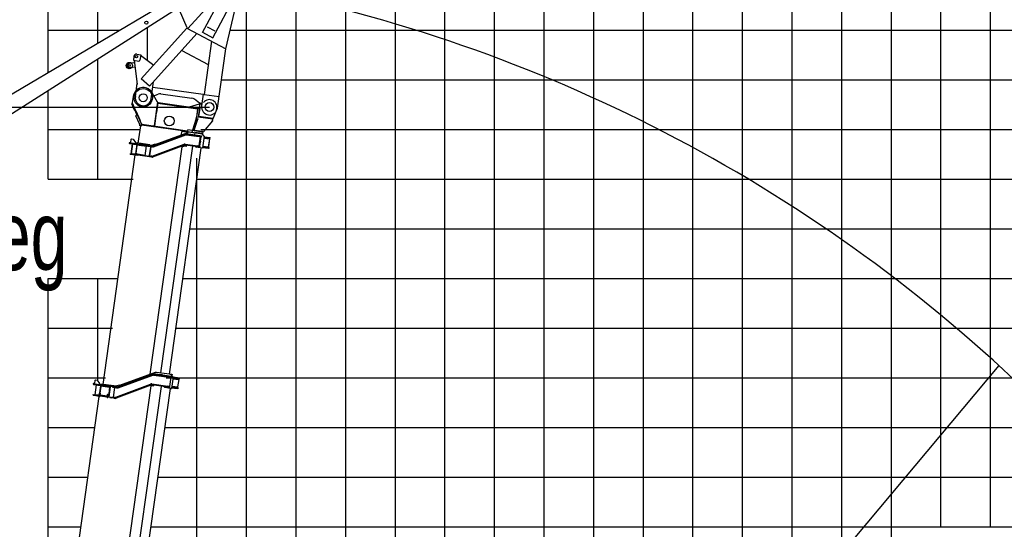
# Model space of a CAD drawing. Extents: x -441179 to 62702, y -334860 to 51651.
# Tile 33 of 68: x -244396 to -224545, y -77278 to -67014. Entities that reach past the tile are written whole.
import ezdxf

# ---------------------------------------------------------------- set-up
doc = ezdxf.new("R2010")
doc.units = 0
doc.layers.get('0').update_dxf_attribs({"linetype": 'CONTINUOUS'})

msp = doc.modelspace()

# ---------------------------------------------------------------- linework, layer by layer
at = {"color": 252, "linetype": 'Continuous'}
for p, q in [((-224822.297051, -77226.299673), (-224822.297051, -22156.476237)), ((-225822.297051, -77226.299673), (-225822.297051, -25234.277487)), ((-226822.297051, -101226.299673), (-226822.297051, -28311.970102)), ((-227822.297051, -101226.299673), (-227822.297051, -31389.662717)), ((-228822.297051, -101226.299673), (-228822.297051, -34467.398735)), ((-229822.297051, -101226.299673), (-229822.297051, -37545.09135)), ((-230822.297051, -101226.299673), (-230822.297051, -40622.783965)), ((-231822.297051, -101226.299673), (-231822.297051, -43700.378732)), ((-232822.297051, -101226.299673), (-232822.297051, -46778.071347)), ((-234822.297051, -101226.299673), (-234822.297051, -52933.433547)), ((-235822.297051, -101226.299673), (-235822.297051, -56011.120834)), ((-236822.297051, -101226.299673), (-236822.297051, -59088.808121)), ((-237822.297051, -101226.299673), (-237822.297051, -61841.626744)), ((-238822.297051, -98976.151806), (-238822.297051, -64053.715621)), ((-242822.297051, -67493.271082), (-242822.297051, -65058.211684)), ((-239822.297051, -98976.151806), (-239822.297051, -66610.302851)), ((-243822.297051, -67226.299673), (-242371.314713, -67226.299673)), ((-241822.297051, -67837.772066), (-241822.297051, -67172.601722)), ((-240154.361482, -67226.299673), (-128822.297051, -67226.299673)), ((-242822.297051, -70226.299673), (-242822.297051, -67807.889871)), ((-240330.834684, -68226.299673), (-128822.297051, -68226.299673)), ((-243822.297051, -69226.299673), (-241965.910782, -69226.299673)), ((-240740.989431, -69226.299673), (-128822.297051, -69226.299673)), ((-240822.297051, -97056.40216), (-240822.297051, -69804.833451)), ((-243822.297051, -70226.299673), (-242106.451616, -70226.299673)), ((-240823.971811, -70226.299673), (-128822.297051, -70226.299673)), ((-243822.297051, -72226.299673), (-242416.818528, -72226.299673)), ((-242822.297051, -74290.146549), (-242822.297051, -72226.299673)), ((-241105.05348, -72226.299673), (-128822.297051, -72226.299673)), ((-243822.297051, -73226.299673), (-242528.07412, -73226.299673)), ((-241245.594315, -73226.299673), (-128822.297051, -73226.299673)), ((-243822.297051, -74226.299673), (-242668.614955, -74226.299673)), ((-241443.693605, -74226.299673), (-128822.297051, -74226.299673)), ((-243822.297051, -75226.299673), (-242881.86289, -75226.299673)), ((-241467.094704, -75226.299673), (-128822.297051, -75226.299673)), ((-243822.297051, -76226.299673), (-243022.403725, -76226.299673)), ((-241607.635538, -76226.299673), (-128822.297051, -76226.299673)), ((-243822.297051, -77226.299673), (-243162.94456, -77226.299673)), ((-241748.176373, -77226.299673), (-128822.297051, -77226.299673))]:
    msp.add_line(p, q, dxfattribs=at)
at = {"color": 14, "linetype": 'Continuous'}
for p, q in [((-233822.297051, -101226.299673), (-233822.297051, -49855.763961)), ((-243822.297051, -68085.248607), (-243822.297051, -64533.490196)), ((-243822.297051, -70226.299673), (-243822.297051, -68443.178019)), ((-240964.512646, -71226.299673), (-128822.297051, -71226.299673)), ((-243822.297051, -82226.799005), (-243822.297051, -72226.299673))]:
    msp.add_line(p, q, dxfattribs=at)
at = {"color": 196, "linetype": 'Continuous'}
for p, q in [((-240175.37132, -66265.056403), (-240715.263515, -67280.445887)), ((-240223.390567, -66325.546558), (-241004.240713, -67193.371521)), ((-239970.527485, -66373.973809), (-240510.419681, -67389.363292)), ((-240242.582519, -67598.35233), (-239946.457068, -66349.508916)), ((-241021.513988, -67179.677366), (-241174.095971, -66820.274431)), ((-241024.25846, -67182.727462), (-241943.941709, -68204.849422)), ((-240822.260779, -67290.131909), (-241778.912038, -68353.339553)), ((-241028.953018, -67191.557111), (-241024.258302, -67182.727636)), ((-241024.258302, -67182.727636), (-240242.58241, -67598.352104)), ((-240708.352335, -67267.447846), (-240503.5085, -67376.365252)), ((-240619.656695, -67158.187128), (-240463.316558, -67241.314658)), ((-240529.153369, -67445.979858), (-240679.90793, -68518.654361)), ((-241129.517901, -67631.613162), (-240595.172305, -67915.72977)), ((-240410.981879, -68796.576631), (-240242.582439, -67598.352288)), ((-240247.277125, -67607.181579), (-240242.58241, -67598.352104)), ((-242092.600117, -67881.635255), (-242191.836265, -67893.971676)), ((-242092.019838, -67752.461603), (-242103.153652, -67831.682806)), ((-242103.153652, -67831.682806), (-241994.224166, -67846.991846)), ((-242083.730546, -67880.028797), (-242092.661799, -67881.139074)), ((-242089.302566, -67835.206571), (-242083.348397, -67834.466386)), ((-242089.302566, -67835.206571), (-242029.966007, -68312.519363)), ((-242035.547781, -67709.906855), (-241956.326337, -67721.040703)), ((-241956.326337, -67721.040703), (-241971.635343, -67829.969947)), ((-241689.443751, -67939.223836), (-241958.151769, -67734.028301)), ((-242081.620702, -67969.955427), (-242180.856851, -67982.291848)), ((-242072.627767, -67969.34133), (-242081.55902, -67970.451608)), ((-241778.912038, -68353.339553), (-241943.941709, -68204.849422)), ((-241747.83432, -68608.694284), (-241699.550737, -68265.138722)), ((-242064.720096, -68564.158895), (-242027.23201, -68297.417285)), ((-242030.220231, -68318.67903), (-242040.14409, -68329.708255)), ((-242040.14409, -68329.708255), (-242032.710329, -68336.396993)), ((-241714.432778, -68371.029951), (-240694.456836, -68514.378213)), ((-241740.875665, -68559.180881), (-241726.021644, -68561.268478)), ((-241726.022015, -68561.268246), (-241606.492546, -68511.38887)), ((-241554.063769, -68504.649375), (-240923.073718, -68593.329239)), ((-240773.384088, -68695.152678), (-240874.5343, -68614.258964)), ((-240694.773647, -68516.565121), (-240727.867655, -68752.041242)), ((-240679.90793, -68518.654361), (-240377.88787, -68561.10051)), ((-240773.383688, -68695.153003), (-240758.529667, -68697.2406)), ((-240759.921398, -68707.14328), (-240722.291454, -68712.431824)), ((-240720.899723, -68702.529143), (-240758.529667, -68697.2406))]:
    msp.add_line(p, q, dxfattribs=at)
at = {"color": 190, "linetype": 'Continuous'}
for p, q in [((-240918.871805, -66366.486116), (-245021.384155, -68795.081223)), ((-240816.385684, -66533.558152), (-244840.467062, -69090.009361))]:
    msp.add_line(p, q, dxfattribs=at)
at = {"color": 102, "linetype": 'Continuous'}
for p, q in [((-241621.106881, -68676.996019), (-241727.212191, -68486.623886)), ((-242109.282261, -68557.896065), (-242127.374764, -68686.630914)), ((-241621.106881, -68676.996019), (-241688.188249, -69154.304753)), ((-241611.204201, -68678.38775), (-241640.430552, -68886.344045)), ((-241611.204201, -68678.38775), (-241621.106881, -68676.996019)), ((-242135.644319, -68707.06314), (-242120.980641, -68700.663973)), ((-242080.403522, -68833.649119), (-242135.644319, -68707.06314)), ((-242127.374764, -68686.630914), (-242121.207942, -68700.763911)), ((-242121.059453, -68700.6985), (-242123.529401, -68695.196222)), ((-242065.739672, -68827.248724), (-242120.980641, -68700.663973)), ((-242081.616613, -68788.566448), (-242117.66019, -68708.271648)), ((-242073.869491, -68848.625126), (-242080.403522, -68833.649119)), ((-242076.896021, -68801.683845), (-242076.761299, -68800.725245)), ((-242076.383205, -68802.859173), (-242075.873098, -68802.930864)), ((-242075.007816, -68805.071642), (-242075.444207, -68805.010311)), ((-242069.709263, -68858.326854), (-242034.609423, -68939.10043)), ((-242059.204452, -68842.224898), (-242065.739672, -68827.248724)), ((-241947.348613, -69098.547233), (-242059.204452, -68842.224898)), ((-242054.912963, -68850.045487), (-241970.56091, -69045.354457)), ((-241638.157731, -68865.856739), (-241631.02689, -68866.858914)), ((-241634.946184, -68890.430793), (-241631.621625, -68866.775329)), ((-241631.621625, -68866.775329), (-241608.603018, -68702.989427)), ((-241613.709383, -68696.213051), (-241608.603018, -68702.989427)), ((-240798.718267, -68810.752583), (-241613.709383, -68696.213051)), ((-241606.654561, -68689.125436), (-241613.430937, -68694.231802)), ((-240805.495852, -68815.858778), (-241608.603018, -68702.989427)), ((-240803.547395, -68801.994788), (-241606.654561, -68689.125436)), ((-240972.481296, -68768.1544), (-240771.804784, -68705.473163)), ((-240972.481296, -68768.1544), (-240963.970347, -68779.448812)), ((-240827.687097, -68973.757695), (-240805.495852, -68815.858778)), ((-240821.593318, -68973.517023), (-240796.213085, -68792.927282)), ((-240807.507497, -68801.438232), (-240796.213085, -68792.927282)), ((-240798.718267, -68810.752583), (-240805.495852, -68815.858778)), ((-240798.439821, -68808.771333), (-240803.547395, -68801.994788)), ((-240774.427683, -68795.989021), (-240799.797043, -68976.501402)), ((-240796.213085, -68792.927282), (-240774.427683, -68795.989021)), ((-240772.340086, -68781.135), (-240789.281704, -68793.901424)), ((-240782.537223, -68961.470848), (-240759.573661, -68798.076617)), ((-240774.427683, -68795.989021), (-240760.510372, -68696.962214)), ((-240774.427683, -68795.989021), (-240759.573661, -68798.076617)), ((-240771.804784, -68705.473163), (-240763.293834, -68716.767575)), ((-240761.902103, -68706.864894), (-240771.804784, -68705.473163)), ((-240760.510372, -68696.962214), (-240710.996969, -68703.920869)), ((-240429.600106, -68828.638304), (-240495.100836, -68997.210255)), ((-242034.590979, -68939.091914), (-242054.75448, -68947.891111)), ((-241982.22474, -69114.093732), (-242054.75448, -68947.891111)), ((-242021.623426, -68968.346896), (-242021.791584, -68968.420631)), ((-242015.223218, -68983.011932), (-242015.392587, -68983.085517)), ((-242015.223218, -68983.011932), (-242015.391209, -68983.084479)), ((-241679.39902, -69163.619104), (-241640.430552, -68886.344045)), ((-241672.386838, -69156.834888), (-241634.946184, -68890.430793)), ((-241640.430552, -68886.344045), (-241650.333232, -68884.952314)), ((-240835.227358, -69002.823944), (-240912.644988, -69240.120567)), ((-240833.447094, -69014.251017), (-240901.655802, -69223.931374)), ((-240812.526709, -69021.055714), (-240885.06642, -69244.054406)), ((-240809.661993, -69021.293137), (-240879.602795, -69229.044944)), ((-240835.227358, -69002.823944), (-240829.077844, -69000.818474)), ((-240835.227358, -69002.823944), (-240834.986145, -69002.081227)), ((-240834.987353, -69002.081057), (-240828.866816, -69000.16767)), ((-240833.447094, -69014.251017), (-240829.5577, -69002.294375)), ((-240829.5577, -69002.294375), (-240825.042906, -68988.413848)), ((-240829.16964, -68979.552601), (-240829.022776, -68978.919903)), ((-240829.16964, -68979.552601), (-240823.365805, -68981.024059)), ((-240829.022776, -68978.919903), (-240827.687097, -68973.757695)), ((-240829.022776, -68978.919903), (-240823.206523, -68980.390662)), ((-240821.805227, -68974.928265), (-240827.687097, -68973.757695)), ((-240822.392087, -68978.235718), (-240824.008528, -68983.52733)), ((-240807.833648, -69008.283787), (-240823.778127, -69055.644293)), ((-240822.872925, -68979.508081), (-240823.519464, -68981.626213)), ((-240823.365805, -68981.024059), (-240823.206523, -68980.390662)), ((-240823.206523, -68980.390662), (-240821.826331, -68975.060899)), ((-240822.741142, -68979.37745), (-240823.097162, -68980.805419)), ((-240822.240412, -68977.445921), (-240822.872925, -68979.508081)), ((-240822.64074, -68978.206932), (-240821.990652, -68976.054782)), ((-240812.526709, -69021.055714), (-240808.637482, -69009.100261)), ((-240807.833648, -69008.283787), (-240809.661993, -69021.293137)), ((-240807.532307, -69008.104238), (-240806.666755, -69005.427651)), ((-240805.620058, -69004.979361), (-240806.666755, -69005.427651)), ((-240502.39842, -69015.989203), (-240799.478841, -68974.237273)), ((-240796.695379, -68954.431912), (-240788.184429, -68965.726323)), ((-240788.184429, -68965.726323), (-240782.537223, -68961.470848)), ((-240779.673479, -68977.020735), (-240788.184429, -68965.726323)), ((-240500.310824, -69001.135182), (-240782.537223, -68961.470848)), ((-240511.881222, -69051.325604), (-240689.392975, -69263.344738)), ((-240517.252441, -69013.901607), (-240500.310824, -69001.135182)), ((-240514.694157, -69031.624953), (-240514.527837, -69030.441524)), ((-240514.694157, -69031.624953), (-240514.591023, -69046.556358)), ((-240511.881222, -69051.325604), (-240514.591023, -69046.556358)), ((-240514.527837, -69030.441524), (-240510.052705, -69038.315026)), ((-240514.526629, -69030.441693), (-240511.816443, -69030.822585)), ((-240513.049353, -69033.043208), (-240509.842175, -69037.062618)), ((-240511.881222, -69051.325604), (-240510.052705, -69038.315026)), ((-240511.816443, -69030.822585), (-240511.433049, -69035.067636)), ((-240510.482997, -69041.622307), (-240510.525147, -69041.685395)), ((-240510.418777, -69041.165358), (-240510.482997, -69041.622307)), ((-240510.418607, -69041.16415), (-240510.462801, -69041.241775)), ((-240510.444113, -69041.108801), (-240510.418607, -69041.16415)), ((-240509.842175, -69037.062618), (-240510.418607, -69041.16415)), ((-240507.798612, -69006.777635), (-240496.965787, -69002.007167)), ((-240504.625156, -69031.833255), (-240502.39842, -69015.989203)), ((-240500.310824, -69001.135182), (-240495.100836, -68997.210255)), ((-240496.817316, -69001.626163), (-240500.310824, -69001.135182)), ((-240496.965787, -69002.007167), (-240496.817316, -69001.626163)), ((-240495.100836, -68997.210255), (-240496.817316, -69001.626163)), ((-242004.608345, -69501.647139), (-241955.488499, -69152.141274)), ((-241955.572426, -69152.738445), (-241977.357828, -69149.676706)), ((-241939.679446, -69154.617042), (-241955.523498, -69152.390306)), ((-241944.709101, -69105.211135), (-241934.997448, -69127.697088)), ((-241944.709101, -69105.211135), (-241934.998486, -69127.69571)), ((-241939.491859, -69127.065439), (-241935.878688, -69127.573237)), ((-241014.339846, -69267.185351), (-241937.270419, -69137.475918)), ((-241012.948115, -69257.28267), (-241935.878688, -69127.573237)), ((-241687.659553, -69150.542883), (-241703.930872, -69160.171377)), ((-241703.929494, -69160.170339), (-241700.876243, -69158.364555)), ((-241688.188249, -69154.304753), (-241681.379061, -69163.340827)), ((-241678.834139, -69159.599764), (-241673.391392, -69163.982662)), ((-241669.710598, -69159.676422), (-241678.667988, -69158.417543)), ((-241677.39348, -69149.348945), (-241674.21054, -69153.339056)), ((-241677.159714, -69147.685611), (-241672.386838, -69156.834888)), ((-241664.748292, -69165.197371), (-241673.391392, -69163.982662)), ((-241672.386838, -69156.834888), (-241664.478741, -69165.235254)), ((-241666.057647, -69163.558777), (-241664.514759, -69165.491535)), ((-241135.561279, -69332.145711), (-241126.348168, -69266.591022)), ((-241003.35167, -69283.877052), (-241126.348168, -69266.591022)), ((-241008.64007, -69226.629338), (-241014.339846, -69267.185351)), ((-241014.339846, -69267.185351), (-240709.338013, -69310.050563)), ((-241008.772922, -69227.574628), (-240703.771089, -69270.439841)), ((-241008.64007, -69226.629338), (-240912.644988, -69240.120567)), ((-240919.733714, -69280.481376), (-240917.139283, -69286.904722)), ((-240917.658537, -69290.871299), (-240911.977339, -69250.447479)), ((-240912.644988, -69240.120567), (-240906.144395, -69237.414944)), ((-240901.137194, -69224.618134), (-240906.698684, -69241.920227)), ((-240906.551193, -69241.940955), (-240906.659248, -69241.797562)), ((-240871.005388, -69129.708093), (-240906.144395, -69237.414944)), ((-240901.655802, -69223.931374), (-240886.968878, -69243.434482)), ((-240886.968878, -69243.434482), (-240885.06642, -69244.054406)), ((-240885.348445, -69244.920807), (-240885.06642, -69244.054406)), ((-240884.989413, -69244.971266), (-240879.752363, -69228.942572)), ((-240880.143836, -69229.956295), (-240880.189877, -69230.283896)), ((-240879.829761, -69228.844163), (-240880.143836, -69229.956295)), ((-240880.111538, -69230.042206), (-240880.143836, -69229.956295)), ((-240879.444127, -69227.08261), (-240879.88447, -69228.777318)), ((-240879.331653, -69227.115665), (-240879.88447, -69228.777318)), ((-240879.075771, -69229.794547), (-240879.88447, -69228.777318)), ((-240879.602795, -69229.044944), (-240879.160406, -69225.897179)), ((-240867.396445, -69246.428051), (-240879.602795, -69229.044944)), ((-240879.444127, -69227.08261), (-240879.241441, -69226.473773)), ((-240867.396445, -69246.428051), (-240855.154804, -69248.245889)), ((-240867.396445, -69246.428051), (-240705.231572, -69269.218838)), ((-240863.83707, -69247.494095), (-240865.454688, -69246.715752)), ((-240863.666459, -69246.981855), (-240863.83707, -69247.494095)), ((-240825.192195, -69252.925278), (-240863.83707, -69247.494095)), ((-240729.537517, -69265.900248), (-240855.154804, -69248.245889)), ((-240824.583299, -69253.460792), (-240825.82754, -69252.367568)), ((-240823.864413, -69252.643467), (-240824.583299, -69253.460792)), ((-240715.439498, -69268.350014), (-240824.23118, -69253.06034)), ((-240731.582115, -69266.081317), (-240731.93667, -69266.481426)), ((-240729.206779, -69266.415149), (-240729.561334, -69266.815258)), ((-240705.231572, -69269.218838), (-240729.537517, -69265.900248)), ((-240714.830601, -69268.885527), (-240716.145954, -69267.728061)), ((-240714.063332, -69268.013363), (-240714.830601, -69268.885527)), ((-240713.61176, -69268.606886), (-240714.478482, -69268.485076)), ((-240713.61176, -69268.606886), (-240712.983182, -69268.16024)), ((-240712.159462, -69268.27231), (-240712.936377, -69269.151743)), ((-240703.771089, -69270.439841), (-240709.338013, -69310.050563)), ((-240705.231572, -69269.218838), (-240689.392975, -69263.344738)), ((-240704.698324, -69277.046227), (-240703.917971, -69276.458189)), ((-240700.057987, -69267.438637), (-240690.034123, -69264.108884)), ((-240689.392805, -69263.34353), (-240690.034123, -69264.108884)), ((-240690.034123, -69264.108884), (-240689.955975, -69263.552829)), ((-240917.570715, -69285.834503), (-240916.962671, -69285.919958)), ((-240915.262278, -69281.109795), (-240911.635077, -69291.717841))]:
    msp.add_line(p, q, dxfattribs=at)
at = {"color": 7, "linetype": 'Continuous'}
msp.add_line((-262452.203188, -68774.308936), (-240569.424767, -68774.308936), dxfattribs=at)
at = {"color": 151, "linetype": 'Continuous'}
for p, q in [((-242157.517101, -69425.626264), (-242165.310762, -69481.081038)), ((-242143.964352, -69415.413552), (-242157.517101, -69425.626264)), ((-242143.964352, -69415.413552), (-242111.285031, -69420.006331)), ((-242111.285031, -69420.006331), (-242060.219332, -69487.772802)), ((-241702.765636, -69555.790101), (-241054.142293, -69315.705738)), ((-241699.294587, -69565.168144), (-241050.671244, -69325.083781)), ((-241698.821952, -69565.234568), (-241050.198589, -69325.150209)), ((-241696.043797, -69572.736461), (-241047.420624, -69332.653306)), ((-241665.831642, -69525.908069), (-241005.192001, -69284.508392)), ((-241041.585299, -69332.02376), (-240775.709453, -69369.390173)), ((-241040.94571, -69324.034543), (-240739.444614, -69366.407759)), ((-240765.19219, -69352.690897), (-241039.553979, -69314.131862)), ((-240870.163681, -69297.545013), (-240981.07323, -69281.957693)), ((-240872.887925, -69317.358697), (-240872.947143, -69317.350374)), ((-240864.842072, -69288.194641), (-240871.800727, -69337.708044)), ((-240866.233803, -69298.097322), (-240870.104463, -69297.553336)), ((-240719.355353, -69308.641466), (-240864.842072, -69288.194641)), ((-240759.641885, -69372.657908), (-240785.667186, -69557.837541)), ((-240775.709453, -69369.390173), (-240748.570147, -69373.204354)), ((-240765.714479, -69561.651297), (-240753.537003, -69475.004049)), ((-240765.19219, -69352.690897), (-240738.052883, -69356.505078)), ((-240751.866656, -69463.118911), (-240739.4109, -69374.491602)), ((-240748.570147, -69373.204354), (-240739.4109, -69374.491602)), ((-240739.4109, -69374.491602), (-240742.311955, -69366.00478)), ((-240726.546472, -69368.220474), (-240739.444614, -69366.407759)), ((-240728.376261, -69357.865038), (-240738.052883, -69356.505078)), ((-240728.376261, -69357.865038), (-240726.268192, -69366.240413)), ((-240726.546472, -69368.220474), (-240726.268192, -69366.240413)), ((-240675.697692, -69358.704387), (-240716.648972, -69310.163292)), ((-240704.999742, -69320.757291), (-240708.07498, -69320.325095)), ((-240674.57774, -69362.769455), (-240707.649531, -69598.08747)), ((-240679.81491, -69400.033856), (-240567.910499, -69415.760996)), ((-240677.866451, -69386.169846), (-240565.376969, -69401.979211)), ((-240675.639717, -69370.325814), (-240554.589349, -69387.338334)), ((-240586.856235, -69573.661172), (-240564.866815, -69417.198322)), ((-240585.983578, -69574.793402), (-240563.715882, -69416.350511)), ((-240563.715882, -69416.350511), (-240575.630225, -69400.53821)), ((-240567.910499, -69415.760996), (-240563.715882, -69416.350511)), ((-240565.376969, -69401.979211), (-240556.816082, -69403.182366)), ((-240558.792395, -69401.895048), (-240556.843936, -69388.031037)), ((-240556.816082, -69403.182366), (-240554.589349, -69387.338334)), ((-242181.090419, -69507.139028), (-241815.538606, -69558.513985)), ((-242178.863683, -69491.294977), (-242149.155641, -69495.47017)), ((-242165.310762, -69481.081038), (-242155.0982, -69494.634998)), ((-242126.625676, -69514.793549), (-242154.460296, -69712.847163)), ((-242122.020058, -69515.440826), (-242149.854678, -69713.49444)), ((-242149.155641, -69495.47017), (-241813.31187, -69542.669934)), ((-242096.092256, -69521.103891), (-242095.81398, -69519.12385)), ((-242096.092256, -69521.103891), (-242046.578853, -69528.062546)), ((-242037.779826, -69529.299169), (-242064.222715, -69717.450102)), ((-242063.002794, -69507.578163), (-242060.219332, -69487.772802)), ((-242050.252377, -69704.266091), (-242027.984681, -69545.8232)), ((-242046.606715, -69528.260798), (-242046.272544, -69525.883046)), ((-242046.578853, -69528.062546), (-241997.06545, -69535.021202)), ((-242038.475692, -69534.250509), (-241840.307227, -69562.101271)), ((-242037.898151, -69537.324665), (-242027.99547, -69538.716396)), ((-242035.274813, -69511.475077), (-242033.326356, -69497.611086)), ((-241773.876598, -69534.074372), (-242033.326356, -69497.611086)), ((-242026.59295, -69535.92052), (-242027.984681, -69545.8232)), ((-241997.06545, -69535.021202), (-241996.787173, -69533.041161)), ((-241867.167705, -69753.223503), (-241839.333084, -69555.16989)), ((-241815.538606, -69558.513985), (-241790.993446, -69561.963583)), ((-241788.766709, -69546.119531), (-241813.31187, -69542.669934)), ((-241790.993446, -69561.963583), (-241740.421129, -69569.071058)), ((-241788.766709, -69546.119531), (-241738.194393, -69553.227007)), ((-241777.241385, -69745.665272), (-241754.138684, -69581.28101)), ((-241773.876598, -69534.074372), (-241724.363194, -69541.033027)), ((-241770.221031, -69757.759759), (-241744.056591, -69571.590095)), ((-241766.054218, -69565.468563), (-241754.138684, -69581.28101)), ((-241762.909804, -74155.227238), (-241119.004109, -69573.600149)), ((-241754.237374, -69581.15002), (-241752.583335, -69569.380922)), ((-241752.583335, -69569.380922), (-241750.32381, -69567.679327)), ((-241752.583335, -69569.380922), (-241722.875293, -69573.556115)), ((-241738.190748, -69553.227519), (-241712.492381, -69556.839189)), ((-241713.410249, -69566.808467), (-241733.249458, -69564.020248)), ((-241725.70022, -69763.570528), (-241076.963581, -69522.522091)), ((-241074.177496, -69530.02015), (-241722.914154, -69771.068584)), ((-241714.523531, -69574.729879), (-241722.875293, -69573.556115)), ((-241070.694897, -69539.394909), (-241719.431556, -69780.443343)), ((-241668.224086, -69519.336835), (-241715.208139, -69536.43847)), ((-241715.208139, -69536.43847), (-241707.747829, -69556.93649)), ((-241660.699664, -69540.010264), (-241706.941856, -69556.841435)), ((-241668.224086, -69519.336835), (-241660.699664, -69540.010264)), ((-241652.28522, -69520.362679), (-241652.373562, -69520.991262)), ((-241651.109039, -69520.527981), (-241652.28522, -69520.362679)), ((-241549.328414, -74130.053189), (-240907.044553, -69559.966051)), ((-241376.031502, -74154.408481), (-240735.835238, -69599.175365)), ((-241119.004109, -69573.600149), (-241076.331475, -69557.380443)), ((-241076.331475, -69557.380443), (-241025.13847, -69564.57515)), ((-240796.506138, -69575.501213), (-241060.944688, -69538.336798)), ((-240795.114406, -69565.598532), (-241059.552957, -69528.434117)), ((-241058.439503, -69520.511477), (-240802.013033, -69556.549868)), ((-240853.547108, -69567.916066), (-240853.493911, -69567.923542)), ((-240842.996649, -69582.635555), (-240852.237305, -69569.147944)), ((-240712.868802, -69602.403087), (-240840.001972, -69584.535685)), ((-240803.237764, -69565.264286), (-240801.901586, -69555.756881)), ((-240774.873726, -69560.364048), (-240802.013033, -69556.549868)), ((-240794.975267, -69564.608501), (-240796.645274, -69576.491223)), ((-240769.366831, -69579.315393), (-240796.506138, -69575.501213)), ((-240767.9751, -69569.412713), (-240795.114406, -69565.598532)), ((-240774.873726, -69560.364048), (-240765.714479, -69561.651297)), ((-240765.714479, -69561.651297), (-240770.842441, -69569.009734)), ((-240759.690209, -69580.675354), (-240769.366831, -69579.315393)), ((-240755.076957, -69571.225428), (-240767.9751, -69569.412713)), ((-240759.690209, -69580.675354), (-240755.355234, -69573.205469)), ((-240755.355234, -69573.205469), (-240755.076957, -69571.225428)), ((-240709.438864, -69601.442857), (-240709.504123, -69601.433686)), ((-240706.2578, -69588.184789), (-240593.768318, -69603.994155)), ((-240704.031063, -69572.340738), (-240591.541582, -69588.150103)), ((-240702.082607, -69558.476747), (-240590.178195, -69574.203887)), ((-240585.983578, -69574.793402), (-240601.794837, -69586.709102)), ((-240585.207431, -69605.197309), (-240593.768318, -69603.994155)), ((-240582.980695, -69589.353258), (-240591.541582, -69588.150103)), ((-240590.178195, -69574.203887), (-240585.983578, -69574.793402)), ((-240585.235285, -69590.045981), (-240587.183741, -69603.909972)), ((-240582.980695, -69589.353258), (-240585.207431, -69605.197309)), ((-242716.666282, -74359.827303), (-242066.727901, -69735.275422)), ((-242165.754708, -69721.358112), (-242164.362977, -69711.455432)), ((-242165.754708, -69721.358112), (-242017.214497, -69742.234078)), ((-242164.362977, -69711.455432), (-242015.822766, -69732.331397)), ((-242123.6486, -69717.177464), (-242122.535146, -69709.254824)), ((-242122.535146, -69709.254824), (-242073.021742, -69716.21348)), ((-242074.246474, -69724.927898), (-242072.910295, -69715.420493)), ((-242073.021742, -69716.21348), (-242023.508339, -69723.172135)), ((-242063.52685, -69712.498762), (-241865.358385, -69740.349523)), ((-242062.12433, -69709.702886), (-242052.221649, -69711.094617)), ((-242050.252377, -69704.266091), (-242051.644108, -69714.168772)), ((-242024.621793, -69731.094774), (-242023.508339, -69723.172135)), ((-242017.353634, -69743.224088), (-242015.683457, -69731.340158)), ((-241734.054869, -69782.029568), (-242017.214497, -69742.234078)), ((-242015.822766, -69732.331397), (-241732.663138, -69772.126887)), ((-241799.830209, -69762.687171), (-241777.241385, -69745.665272)), ((-241779.026224, -69757.531855), (-241777.372355, -69745.763965)), ((-241779.026224, -69757.531855), (-241749.318182, -69761.707048)), ((-241779.026224, -69757.531855), (-241772.217059, -69766.567946)), ((-241731.549684, -69764.204248), (-241749.318182, -69761.707048)), ((-224656.150535, -73980.059594), (-242203.098286, -94891.697699))]:
    msp.add_line(p, q, dxfattribs=at)
at = {"color": 130, "linetype": 'Continuous'}
for p, q in [((-242417.893527, -74408.35163), (-241716.267136, -74151.974566)), ((-242413.774971, -74419.621661), (-241712.14873, -74163.245809)), ((-242410.343075, -74429.015166), (-241708.716684, -74172.638102)), ((-241665.001357, -74119.686256), (-242385.747124, -74381.31856)), ((-241699.069111, -74171.617331), (-241384.874164, -74215.774551)), ((-241697.67738, -74161.71465), (-241337.964187, -74212.269042)), ((-241376.909428, -74194.6782), (-241696.007369, -74149.831909)), ((-241325.737233, -74161.47688), (-241640.982631, -74117.172028)), ((-241568.756952, -74167.715789), (-241567.365221, -74157.813108)), ((-241515.376148, -74165.119696), (-241567.365221, -74157.813108)), ((-241516.767879, -74175.022376), (-241515.376148, -74165.119696)), ((-241383.343294, -74204.88184), (-241385.013474, -74216.765789)), ((-241384.874164, -74215.774551), (-241355.925262, -74219.843054)), ((-241378.74661, -74207.750431), (-241376.742428, -74193.489937)), ((-241376.909428, -74194.6782), (-241349.770141, -74198.492378)), ((-241347.491307, -74221.028369), (-241360.08654, -74310.648104)), ((-241355.925262, -74219.843054), (-241347.491307, -74221.028369)), ((-241351.118611, -74210.420309), (-241347.491307, -74221.028369)), ((-241340.321973, -74199.820231), (-241349.770141, -74198.492378)), ((-241306.101319, -74208.163785), (-241347.051371, -74159.622862)), ((-241340.321973, -74199.820231), (-241337.685908, -74210.288982)), ((-241337.964187, -74212.269042), (-241337.685908, -74210.288982)), ((-241304.980159, -74212.229022), (-241336.660216, -74437.644337)), ((-241325.737233, -74161.47688), (-241317.60426, -74162.619895)), ((-241321.448171, -74189.970742), (-241317.60426, -74162.619895)), ((-241307.294728, -74228.698032), (-241185.542041, -74245.809256)), ((-241305.190732, -74209.806743), (-241305.038429, -74209.828148)), ((-241305.134212, -74209.992194), (-241305.038429, -74209.828148)), ((-241305.038429, -74209.828148), (-241174.336829, -74228.19706)), ((-241176.981154, -74247.012411), (-241174.336829, -74228.19706)), ((-243033.587958, -83530.698735), (-241748.779765, -74388.813422)), ((-242906.454433, -74359.409593), (-242752.069562, -74381.106972)), ((-242904.227697, -74343.565541), (-242874.519655, -74347.740734)), ((-242881.889899, -74278.036155), (-242889.683729, -74333.492137)), ((-242889.683729, -74333.492137), (-242879.470995, -74347.044869)), ((-242868.337147, -74267.823423), (-242881.889899, -74278.036155)), ((-242852.97955, -74366.923766), (-242881.649345, -74570.919958)), ((-242874.519655, -74347.740734), (-242749.842826, -74365.26292)), ((-242868.337147, -74267.823423), (-242835.657826, -74272.416203)), ((-242835.657826, -74272.416203), (-242784.592128, -74340.182673)), ((-242823.399513, -74377.140924), (-242822.564508, -74371.199553)), ((-242823.399513, -74377.140924), (-242773.886109, -74384.099579)), ((-242822.640734, -83524.267755), (-241540.160395, -74398.945976)), ((-242764.690599, -74385.391924), (-242791.133488, -74573.542857)), ((-242787.37559, -74359.988034), (-242784.592128, -74340.182673)), ((-242763.700569, -74385.531063), (-242785.244367, -74538.823154)), ((-242773.969694, -74384.694314), (-242772.96752, -74377.563473)), ((-242773.886109, -74384.099579), (-242724.372706, -74391.058234)), ((-242771.158161, -74539.19047), (-242751.924174, -74402.333541)), ((-242764.396434, -74390.482404), (-242576.540462, -74416.883839)), ((-242760.638827, -74363.745641), (-242759.247096, -74353.84296)), ((-242497.816088, -74390.584692), (-242759.247096, -74353.84296)), ((-242752.069562, -74381.106972), (-242741.355772, -74382.612696)), ((-242750.532443, -74392.43086), (-242751.924174, -74402.333541)), ((-242749.842826, -74365.26292), (-242739.129036, -74366.768645)), ((-242532.931655, -74411.904796), (-242741.355772, -74382.612696)), ((-242530.704919, -74396.060744), (-242739.129036, -74366.768645)), ((-242724.372706, -74391.058234), (-242723.537701, -74385.116863)), ((-242636.965471, -83550.362711), (-241356.572728, -74439.894954)), ((-242603.679217, -74609.986112), (-242575.009591, -74405.991128)), ((-242594.766567, -74611.238703), (-242566.096941, -74407.243719)), ((-242587.011407, -74477.012715), (-242578.521711, -74416.605392)), ((-242532.931655, -74411.904796), (-242518.470494, -74413.93718)), ((-242530.704919, -74396.060744), (-242516.243757, -74398.093128)), ((-242518.470494, -74413.93718), (-242469.746453, -74420.784897)), ((-242516.243757, -74398.093128), (-242467.519716, -74404.940846)), ((-242506.231959, -74613.583155), (-242479.789069, -74425.432222)), ((-242447.751462, -74397.620817), (-242497.816088, -74390.584692)), ((-242494.798116, -74417.264115), (-242481.1808, -74435.334903)), ((-242479.789069, -74425.432222), (-242473.011485, -74420.326027)), ((-242479.789069, -74425.432222), (-242448.099778, -74429.885862)), ((-242467.510051, -74404.942204), (-242462.50795, -74405.645203)), ((-242463.375289, -74417.640753), (-242434.034735, -74421.764299)), ((-242462.50795, -74405.645203), (-242432.364725, -74409.881557)), ((-242460.515232, -74617.532953), (-241757.941759, -74352.557782)), ((-242456.986911, -74626.889478), (-241754.413458, -74361.914303)), ((-241750.178125, -74373.142803), (-242448.160515, -74636.38658)), ((-242435.426466, -74431.66698), (-242448.099778, -74429.885862)), ((-242388.381544, -74374.083408), (-242435.365447, -74391.183833)), ((-242435.365447, -74391.183833), (-242429.89367, -74406.218877)), ((-242434.034735, -74421.764299), (-242432.364725, -74409.881557)), ((-242429.89367, -74406.218877), (-242413.746422, -74406.726702)), ((-242380.857145, -74394.756854), (-242413.746422, -74406.726702)), ((-242388.381544, -74374.083408), (-242380.857145, -74394.756854)), ((-242372.442508, -74375.108045), (-242372.646887, -74376.562273)), ((-242369.703328, -74375.493011), (-242372.442508, -74375.108045)), ((-241691.178644, -74396.908732), (-241748.779765, -74388.813422)), ((-241408.624711, -74417.432111), (-241735.416798, -74371.504478)), ((-241406.954704, -74405.549389), (-241733.746791, -74359.621757)), ((-241732.35506, -74349.719076), (-241410.064632, -74395.014042)), ((-241472.008545, -74422.192272), (-241481.249182, -74408.704663)), ((-241355.200732, -74440.087775), (-241469.013865, -74424.092383)), ((-241381.11573, -74399.082545), (-241410.064632, -74395.014042)), ((-241381.485424, -74421.246289), (-241408.624711, -74417.432111)), ((-241379.815417, -74409.363567), (-241406.954704, -74405.549389)), ((-241381.485424, -74421.246289), (-241372.052963, -74422.571935)), ((-241381.11573, -74399.082545), (-241372.681775, -74400.26786)), ((-241366.355159, -74411.255283), (-241379.815417, -74409.363567)), ((-241379.092541, -74409.465161), (-241372.681775, -74400.26786)), ((-241360.08654, -74310.648104), (-241372.681775, -74400.26786)), ((-241372.052963, -74422.571935), (-241366.633435, -74413.235324)), ((-241366.633435, -74413.235324), (-241366.355159, -74411.255283)), ((-241355.200732, -74440.087775), (-241341.879487, -74441.959954)), ((-241335.268485, -74427.741656), (-241213.515798, -74444.852881)), ((-241332.624162, -74408.926325), (-241210.871476, -74426.03755)), ((-241330.258289, -74392.092263), (-241209.090673, -74409.121261)), ((-241309.660601, -74245.532094), (-241188.492984, -74262.561092)), ((-241204.896056, -74409.710776), (-241224.095991, -74424.178965)), ((-241202.310589, -74427.240704), (-241210.871476, -74426.03755)), ((-241209.090673, -74409.121261), (-241204.896056, -74409.710776)), ((-241202.310589, -74427.240704), (-241204.954911, -74446.056035)), ((-241204.896056, -74409.710776), (-241184.298367, -74263.150607)), ((-241184.298367, -74263.150607), (-241198.766556, -74243.950672)), ((-241188.492984, -74262.561092), (-241184.298367, -74263.150607)), ((-241185.542041, -74245.809256), (-241176.981154, -74247.012411)), ((-244084.871097, -83786.14784), (-242793.901234, -74600.419967)), ((-242916.988877, -74578.071989), (-242915.318697, -74566.188039)), ((-242916.988877, -74578.071989), (-242862.524134, -74585.72651)), ((-242915.318697, -74566.188039), (-242860.853954, -74573.84256)), ((-242862.691133, -74586.914772), (-242860.686951, -74572.654278)), ((-242862.524134, -74585.72651), (-242793.406037, -74595.440425)), ((-242792.310054, -74583.475777), (-242860.853954, -74573.84256)), ((-242851.234133, -74575.194538), (-242849.842402, -74565.291857)), ((-242849.842402, -74565.291857), (-242800.328999, -74572.250512)), ((-242801.860039, -74583.144431), (-242800.189689, -74571.259273)), ((-242800.328999, -74572.250512), (-242790.344126, -74573.653794)), ((-242794.101902, -74600.391765), (-242785.473067, -74538.994412)), ((-242794.101902, -74600.391765), (-242786.179282, -74601.505217)), ((-242793.980234, -74595.359726), (-242792.310054, -74583.475777)), ((-242792.310054, -74583.475777), (-242791.735857, -74583.556475)), ((-242786.179282, -74601.505217), (-242778.257851, -74602.618501)), ((-242782.084371, -74536.441927), (-242785.473067, -74538.994412)), ((-242785.473067, -74538.994412), (-242777.550447, -74540.107863)), ((-242782.084371, -74536.441927), (-242777.133031, -74537.137792)), ((-242778.257851, -74602.618501), (-242769.629016, -74541.221148)), ((-242777.152193, -74597.724753), (-242777.561985, -74597.667161)), ((-242777.550447, -74540.107863), (-242769.629016, -74541.221148)), ((-242777.152193, -74597.724753), (-242775.482012, -74585.840804)), ((-242634.674245, -74617.748723), (-242777.152193, -74597.724753)), ((-242777.133031, -74537.137792), (-242772.181691, -74537.833658)), ((-242775.891805, -74585.783211), (-242775.482012, -74585.840804)), ((-242633.004065, -74605.864773), (-242775.482012, -74585.840804)), ((-242774.500074, -74575.88053), (-242750.815595, -74579.209167)), ((-242773.804209, -74570.92919), (-242631.299662, -74590.956898)), ((-242772.181691, -74537.833658), (-242769.629016, -74541.221148)), ((-242752.207326, -74589.111848), (-242750.815595, -74579.209167)), ((-242635.753305, -74622.646209), (-242635.057439, -74617.694869)), ((-242635.753305, -74622.646209), (-242627.831873, -74623.759494)), ((-242634.674245, -74617.748723), (-242633.004065, -74605.864773)), ((-242633.387259, -74605.810919), (-242627.124469, -74561.248856)), ((-242627.831873, -74623.759494), (-242619.909253, -74624.872945)), ((-242623.736962, -74558.696204), (-242627.124469, -74561.248856)), ((-242627.124469, -74561.248856), (-242619.203038, -74562.362141)), ((-242623.736962, -74558.696204), (-242618.785622, -74559.392069)), ((-242619.909253, -74624.872945), (-242611.280418, -74563.475592)), ((-242619.044151, -74619.94539), (-242619.213388, -74619.921605)), ((-242619.203038, -74562.362141), (-242611.280418, -74563.475592)), ((-242619.044151, -74619.94539), (-242617.373971, -74608.06144)), ((-242576.422261, -74625.935506), (-242619.044151, -74619.94539)), ((-242618.785622, -74559.392069), (-242613.834281, -74560.087935)), ((-242617.543208, -74608.037655), (-242617.373971, -74608.06144)), ((-242617.373971, -74608.06144), (-242574.75208, -74614.051556)), ((-242615.455611, -74593.183634), (-242601.59162, -74595.132091)), ((-242613.834281, -74560.087935), (-242611.280418, -74563.475592)), ((-242603.57287, -74594.853645), (-242595.083344, -74534.44753)), ((-242593.691613, -74524.544849), (-242595.083344, -74534.44753)), ((-242588.403138, -74486.915396), (-242593.691613, -74524.544849)), ((-242593.691613, -74524.544849), (-242591.709155, -74524.823466)), ((-242587.011407, -74477.012715), (-242588.403138, -74486.915396)), ((-242586.421889, -74487.193842), (-242588.403138, -74486.915396)), ((-242576.422261, -74625.935506), (-242549.917597, -74629.660493)), ((-242574.75208, -74614.051556), (-242548.247417, -74617.776543)), ((-242495.46131, -74637.313825), (-242549.917597, -74629.660493)), ((-242548.247417, -74617.776543), (-242493.79113, -74625.429876)), ((-242527.429051, -74620.702374), (-242504.840228, -74603.680475)), ((-242506.231959, -74613.583155), (-242497.721009, -74624.877567)), ((-242506.231959, -74613.583155), (-242474.542667, -74618.036795)), ((-242495.46131, -74637.313825), (-242473.418418, -74640.411752)), ((-242493.79113, -74625.429876), (-242471.748238, -74628.527802)), ((-242470.356507, -74618.625121), (-242474.542667, -74618.036795)), ((-242452.395845, -74625.15806), (-242456.986911, -74626.889478)), ((-242448.160515, -74636.38658), (-242452.752786, -74638.117807)), ((-241204.954911, -74446.056035), (-241213.515798, -74444.852881))]:
    msp.add_line(p, q, dxfattribs=at)
at = {"color": 102, "linetype": 'Continuous'}
for points in [[(-242054.912963, -68850.045487), (-242056.530805, -68846.891695), (-242058.124746, -68843.690709), (-242061.248201, -68837.154801), (-242064.295183, -68830.469381), (-242067.277871, -68823.659882), (-242070.207628, -68816.754273), (-242074.051261, -68807.431111), (-242076.585075, -68801.164203), (-242081.616613, -68788.566448)], [(-240825.934886, -68991.155752), (-240824.4806, -68986.070622), (-240823.097162, -68980.805419)]]:
    msp.add_lwpolyline(points, dxfattribs=at)
at = {"color": 198, "linetype": 'Continuous'}
msp.add_circle((-241842.35862, -67072.897507), 30.249964, dxfattribs=at)
at = {"color": 196, "linetype": 'Continuous'}
for centre, radius in [((-242186.346642, -67938.13169), 64), ((-242042.506554, -67759.420264), 25), ((-242186.346642, -67938.13169), 20), ((-241906.277306, -68586.426551), 80), ((-240569.424767, -68774.308936), 90)]:
    msp.add_circle(centre, radius, dxfattribs=at)
at = {"color": 102, "linetype": 'Continuous'}
for centre, radius in [((-241906.277307, -68586.426551), 185.000017), ((-241906.277307, -68586.426551), 80.000007), ((-240569.415414, -68774.310237), 90.000008), ((-241381.247996, -69054.047362), 99.550009)]:
    msp.add_circle(centre, radius, dxfattribs=at)
at = {"color": 151, "linetype": 'Continuous'}
for centre, radius, start, end in [((-245722.297051, -97032.171282), 49107.729371, 12.733319, 76.517488), ((-245722.297051, -101162.503346), 49107.729371, 12.733319, 76.517488), ((-245722.297051, -97032.171282), 31227.910309, 46.83444, 79.577406), ((-241043.729172, -69343.839904), 30.000003, 81.999995, 110.311771), ((-241043.729172, -69343.839904), 20.000002, 81.999995, 110.311771), ((-241043.255309, -69343.906501), 20.000002, 81.999995, 110.311771), ((-241043.255309, -69343.906501), 12.000001, 82.000005, 110.311771), ((-240988.031885, -69331.471096), 50.000004, 81.999995, 110.072482), ((-242179.976965, -69499.216389), 8.000001, 81.999995, 262), ((-241717.404539, -69491.519623), 50.000004, 262, 274.574518), ((-241709.235056, -69537.100425), 38.000003, 262, 290.311778), ((-241709.708919, -69537.033828), 30.000003, 262, 290.311778), ((-241709.235056, -69537.100425), 30.000003, 262, 290.311778), ((-241709.708919, -69537.033828), 20.000002, 262, 290.311778), ((-241063.72815, -69558.142159), 38.000003, 82.000005, 110.383352), ((-241063.72815, -69558.142159), 30.000003, 82.000005, 110.383352), ((-241063.72815, -69558.142159), 20.000002, 82.000005, 110.383352), ((-241729.879676, -69752.321526), 30.000003, 262, 290.383351), ((-241729.879676, -69752.321526), 20.000002, 262, 290.383351), ((-241729.879676, -69752.321526), 12.000001, 262, 290.383351)]:
    msp.add_arc(centre, radius, start, end, dxfattribs=at)
at = {"color": 196, "linetype": 'Continuous'}
for centre, radius, start, end in [((-242186.346642, -67938.13169), 52, 65.930996, 308.24141), ((-242042.506554, -67759.420264), 50, 82.000027, 172.000009), ((-241991.44088, -67827.186622), 20, 262.000009, 351.999984), ((-242186.346642, -67938.13169), 40, 97.086331, 277.086295), ((-241906.277306, -68586.426551), 160, 172.000009, 351.999973), ((-241567.981163, -68603.676154), 100, 82.000027, 112.650692), ((-240936.991173, -68692.356025), 100, 51.349372, 82.000027), ((-240569.424767, -68774.308936), 160, 172.000009, 351.999973)]:
    msp.add_arc(centre, radius, start, end, dxfattribs=at)
at = {"color": 102, "linetype": 'Continuous'}
for centre, radius, start, end in [((-241906.277307, -68586.426551), 205.000018, 33.430434, 171.999997), ((-241906.277307, -68586.426551), 205.000018, 29.133357, 33.430366), ((-240569.415414, -68774.310237), 150.000013, 338.765398, 142.073558), ((-240908.726531, -68961.192361), 88.000008, 341.98047, 352.000003), ((-242042.716491, -69140.491145), 66.000006, 352.000003, 23.576001), ((-242042.667563, -69140.143007), 104.000009, 352.000003, 23.576001), ((-240656.24301, -69291.524808), 50.000004, 150.972031, 162.46114)]:
    msp.add_arc(centre, radius, start, end, dxfattribs=at)
at = {"color": 130, "linetype": 'Continuous'}
for centre, radius, start, end in [((-241701.852573, -74191.422692), 42.000004, 81.999995, 110.072482), ((-241701.852573, -74191.422692), 30.000003, 81.999995, 110.072482), ((-241701.852573, -74191.422692), 20.000002, 81.999995, 110.072482), ((-241647.941291, -74166.685431), 50.000004, 81.999995, 109.950973), ((-242905.341151, -74351.488181), 8.000001, 81.999995, 262), ((-242440.792807, -74348.107413), 50.000004, 262, 278.892461), ((-242428.189532, -74380.173515), 52.000005, 262, 290.072487), ((-242428.189532, -74380.173515), 42.000004, 262, 290.072487), ((-242428.189532, -74380.173515), 30.000003, 262, 290.072487), ((-241739.591991, -74401.212521), 52.000005, 81.999995, 110.663963), ((-241739.591991, -74401.212521), 42.000004, 82.000005, 110.663963), ((-241739.591991, -74401.212521), 30.000003, 81.999995, 110.663963), ((-242467.573045, -74598.81976), 42.000004, 262, 290.663958), ((-242467.573045, -74598.81976), 30.000003, 262, 290.663958), ((-242467.573045, -74598.81976), 20.000002, 262, 290.663958)]:
    msp.add_arc(centre, radius, start, end, dxfattribs=at)
at = {"color": 102, "linetype": 'Continuous'}
for centre, major_axis, ratio, start_param, end_param in [((-240831.894527, -68979.767501), (-9.121354, -38.439359), 0.065839, 0.9671878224, 1.5920116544), ((-240825.895452, -68980.016454), (-8.368119, -33.132435), 0.078985, 1.1349855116, 1.5603527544)]:
    msp.add_ellipse(centre, major_axis=major_axis, ratio=ratio, start_param=start_param, end_param=end_param, dxfattribs=at)
at = {"color": 151, "linetype": 'Continuous'}
for centre, major_axis, ratio, start_param, end_param in [((-240749.480308, -69469.514225), (1.391731, 9.902681), 0.406737, 0.9272304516, 2.214362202), ((-240720.051218, -69313.592806), (-0.695866, -4.95134), 0.913545, 2.4558631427, 3.1415926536), ((-240679.101146, -69362.133732), (-0.695866, -4.95134), 0.913545, 1.5707963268, 2.4558631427), ((-242142.347491, -69504.504866), (1.113453, 7.922628), 0.892036, 3.1347517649, 3.1415926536), ((-242142.347491, -69504.504866), (-1.113453, -7.922628), 0.892036, 0, 0.0068195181), ((-242142.347491, -69504.504866), (1.113453, 7.922628), 0.892036, 3.1415926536, 3.14926649), ((-241739.307674, -69561.148419), (1.113453, 7.922628), 0.826227, 3.1415926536, 6.2831853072), ((-240855.92785, -69572.199173), (0.695866, 4.95134), 0.913545, 5.4977871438, 6.2831853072), ((-240839.306106, -69579.584345), (0.695866, 4.95134), 0.913545, 2.3561944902, 3.1415926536), ((-240712.172937, -69597.451747), (-0.695866, -4.95134), 0.913545, 0, 1.5707963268), ((-240712.172937, -69597.451747), (-0.695866, -4.95134), 0.913545, 0, 0.7119002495)]:
    msp.add_ellipse(centre, major_axis=major_axis, ratio=ratio, start_param=start_param, end_param=end_param, dxfattribs=at)
at = {"color": 130, "linetype": 'Continuous'}
for centre, major_axis, ratio, start_param, end_param in [((-241350.454843, -74163.052184), (-0.695866, -4.95134), 0.913545, 2.4558631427, 3.1415926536), ((-241309.503565, -74211.593299), (-0.695866, -4.95134), 0.913545, 1.5707963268, 2.4558631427), ((-241309.503565, -74211.593299), (-0.695866, -4.95134), 0.913545, 2.0644870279, 2.4558631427), ((-242869.691739, -74356.498379), (-1.113453, -7.922628), 0.901523, 6.2762677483, 6.2831853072), ((-242869.691739, -74356.498379), (-1.113453, -7.922628), 0.901523, 0, 0.0085832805), ((-242869.691739, -74356.498379), (-1.113453, -7.922628), 0.901523, 0, 0.0081361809), ((-242468.633171, -74412.863485), (1.113453, 7.922628), 0.847451, 3.1415926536, 6.2831853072), ((-241484.938516, -74411.756043), (0.695866, 4.95134), 0.913545, 5.4977871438, 6.2831853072), ((-241468.317999, -74419.141042), (0.695866, 4.95134), 0.913545, 2.3561944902, 3.1415926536), ((-241341.183622, -74437.008614), (-0.695866, -4.95134), 0.913545, 0, 1.5707963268)]:
    msp.add_ellipse(centre, major_axis=major_axis, ratio=ratio, start_param=start_param, end_param=end_param, dxfattribs=at)

# ---------------------------------------------------------------- texts
at = {"color": 7, "linetype": 'Continuous', "insert": (-247149.56812, -70659.411695), "char_height": 1400, "attachment_point": 1}
msp.add_mtext('\\W0.714286;\\A1;82deg', dxfattribs=at)

doc.saveas('drawing.dxf')
